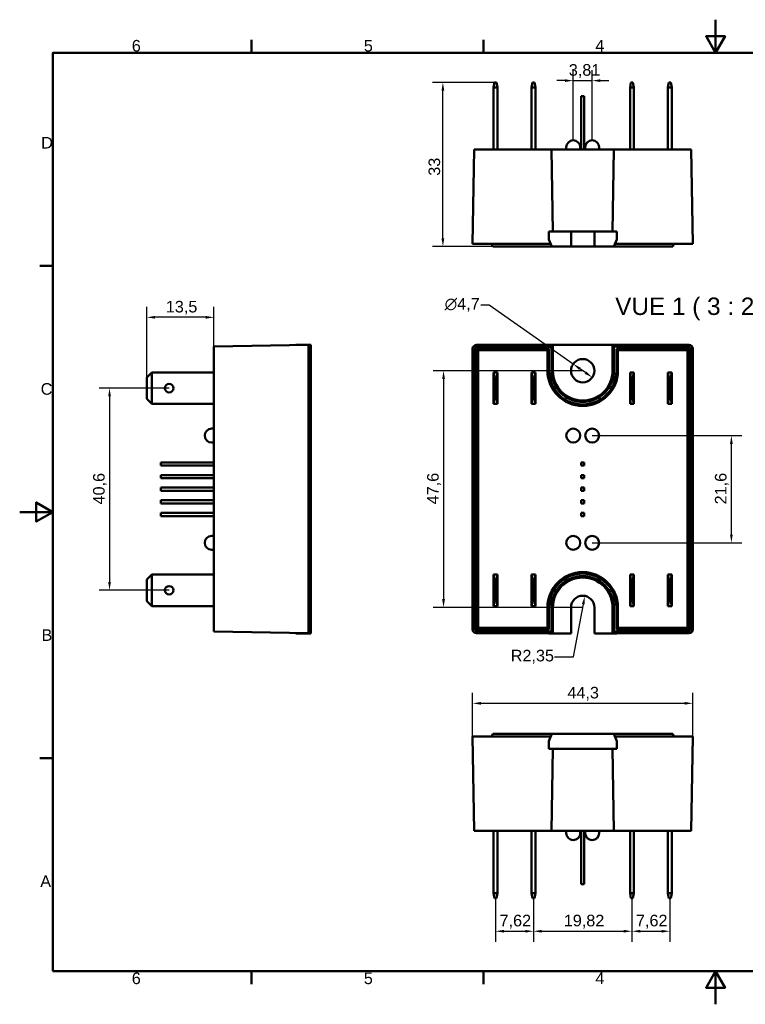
# Model space of a CAD drawing. Header units: millimetres. Extents: x 0 to 280, y 0 to 198.
# Tile 1 of 2: x 0 to 146, y 0 to 198. Entities that reach past the tile are written whole.
import ezdxf

# ---------------------------------------------------------------- set-up
doc = ezdxf.new("R2010")
doc.units = ezdxf.units.MM
doc.header["$LTSCALE"] = 0.666667
for name, color, linetype, lineweight in [('Arêtes visibles(celduc)', 7, 'Continuous', 50), ('Cadre_0', 7, 'Continuous', 50), ('Cadre_2', 7, 'Continuous', 50), ('Cotes(celduc)', 7, 'Continuous', 25), ('Symboles(celduc)', 7, 'Continuous', 25)]:
    doc.layers.add(name, color=color, linetype=linetype, lineweight=lineweight)
doc.styles.add('Cadre_1', font='arial.ttf')
doc.styles.add('CELDUC Grand TEXTE', font='arial.ttf')
doc.styles.add('Courant-CELDUC', font='arial.ttf')
doc.dimstyles.new('Celduc', dxfattribs={"dimscale": 0.666667, "dimtxt": 3.5, "dimasz": 2.5, "dimexe": 3.175, "dimexo": 0, "dimgap": 0.762, "dimtad": 1, "dimrnd": 1e-08, "dimtxsty": 'Courant-CELDUC', "dimcen": 0.09, "dimdle": 10, "dimclrd": 7, "dimclre": 7, "dimclrt": 7, "dimazin": 2, "dimtfac": 0.714286, "dimtdec": 3, "dimtmove": 0, "dimatfit": 3, "dimfxl": 1, "dimtolj": 1, "dimlwd": 25, "dimlwe": 25, "dimarcsym": 0})

# ---------------------------------------------------------------- blocks, each defined once
blk = doc.blocks.new('Cadres Cadre par défaut')
at = {"layer": 'Cadre_0'}
for p, q in [((70, 287), (70, 290.9)), ((140, 287), (140, 290.9)), ((10, 222.75), (6.1, 222.75)), ((10, 74.25), (6.1, 74.25)), ((70, 10), (70, 6.1)), ((140, 10), (140, 6.1))]:
    blk.add_line(p, q, dxfattribs=at)
at = {"layer": 'Cadre_0', "flags": 128}
for points in [[(210, 297), (210, 287), (207.11, 292), (212.89, 292), (210, 287)], [(10, 10), (10, 287), (410, 287), (410, 10), (10, 10)], [(0, 148.5), (10, 148.5), (5, 151.39), (5, 145.61), (10, 148.5)], [(210, 0), (210, 10), (207.11, 5), (212.89, 5), (210, 10)]]:
    blk.add_lwpolyline(points, dxfattribs=at)
at = {"layer": 'Cadre_2', "char_height": 3.5, "attachment_point": 7, "style": 'Cadre_1'}
for s, insert in [('6', (33.83, 287.34)), ('5', (103.85, 287.34)), ('4', (173.71, 287.4)), ('D', (6.48, 258.13)), ('C', (6.34, 183.82)), ('B', (6.59, 109.63)), ('A', (6.21, 35.38)), ('6', (33.83, 6.04)), ('5', (103.85, 6.04)), ('4', (173.71, 6.1))]:
    blk.add_mtext(s, dxfattribs=dict(at, insert=insert))
blk = doc.blocks.new('*D4')
at = {"layer": 'Cotes(celduc)', "color": 7, "linetype": 'Continuous', "lineweight": 25, "transparency": 16777216}
for p, q in [((95.54, 185.39), (83.02, 185.39)), ((85.14, 154.06), (85.14, 183.73)), ((96.05, 152.39), (83.02, 152.39))]:
    blk.add_line(p, q, dxfattribs=at)
at = {"layer": 'Cotes(celduc)', "color": 7, "linetype": 'Continuous', "transparency": 16777216}
for points in [[(84.86, 183.73), (85.42, 183.73), (85.14, 185.39)], [(84.86, 154.06), (85.42, 154.06), (85.14, 152.39)]]:
    blk.add_solid(points, dxfattribs=at)
at = {"layer": 'Defpoints', "color": 0, "linetype": 'Continuous', "transparency": 16777216}
for p in [(85.14, 185.39), (95.54, 185.39), (96.05, 152.39)]:
    blk.add_point(p, dxfattribs=at)
at = {"layer": 'Cotes(celduc)', "color": 7, "linetype": 'Continuous', "lineweight": 25, "transparency": 16777216, "insert": (82.25, 166.62), "char_height": 2.333, "attachment_point": 1, "rotation": 90, "style": 'Courant-CELDUC'}
blk.add_mtext('\\A1;33', dxfattribs=at)
blk = doc.blocks.new('*D5')
at = {"layer": 'Cotes(celduc)', "color": 7, "linetype": 'Continuous', "lineweight": 25, "transparency": 16777216}
for p, q in [((94.45, 140.59), (92.78, 140.59)), ((111.35, 128.76), (94.45, 140.59)), ((113.83, 127.02), (112.71, 127.8))]:
    blk.add_line(p, q, dxfattribs=at)
at = {"layer": 'Cotes(celduc)', "color": 7, "linetype": 'Continuous', "transparency": 16777216}
for points in [[(112.87, 128.03), (112.55, 127.58), (111.35, 128.76)], [(113.99, 127.25), (113.67, 126.79), (115.2, 126.06)]]:
    blk.add_solid(points, dxfattribs=at)
at = {"layer": 'Defpoints', "color": 0, "linetype": 'Continuous', "transparency": 16777216}
for p in [(111.35, 128.76), (115.2, 126.06)]:
    blk.add_point(p, dxfattribs=at)
at = {"layer": 'Cotes(celduc)', "color": 7, "linetype": 'Continuous', "lineweight": 25, "transparency": 16777216, "insert": (85.49, 142.03), "char_height": 2.333, "attachment_point": 1, "style": 'Courant-CELDUC'}
blk.add_mtext('\\A1;∅4,7', dxfattribs=at)
blk = doc.blocks.new('*D6')
at = {"layer": 'Cotes(celduc)', "color": 7, "linetype": 'Continuous', "lineweight": 25, "transparency": 16777216}
for p, q in [((111.43, 69.89), (113.4, 80.48)), ((107.61, 69.89), (111.43, 69.89))]:
    blk.add_line(p, q, dxfattribs=at)
at = {"layer": 'Cotes(celduc)', "color": 7, "linetype": 'Continuous', "transparency": 16777216}
blk.add_solid([(113.12, 80.53), (113.67, 80.43), (113.7, 82.12)], dxfattribs=at)
at = {"layer": 'Defpoints', "color": 0, "linetype": 'Continuous', "transparency": 16777216}
for p in [(113.7, 82.12), (113.27, 79.81)]:
    blk.add_point(p, dxfattribs=at)
at = {"layer": 'Cotes(celduc)', "color": 7, "linetype": 'Continuous', "lineweight": 25, "transparency": 16777216, "insert": (98.79, 71.29), "char_height": 2.333, "attachment_point": 1, "style": 'Courant-CELDUC'}
blk.add_mtext('\\A1;R2,35', dxfattribs=at)
blk = doc.blocks.new('*D7')
at = {"layer": 'Cotes(celduc)', "color": 7, "linetype": 'Continuous', "lineweight": 25, "transparency": 16777216}
for p, q in [((91.12, 53.86), (91.12, 62.64)), ((135.42, 53.86), (135.42, 62.64)), ((92.79, 60.53), (133.76, 60.53))]:
    blk.add_line(p, q, dxfattribs=at)
at = {"layer": 'Cotes(celduc)', "color": 7, "linetype": 'Continuous', "transparency": 16777216}
for points in [[(92.79, 60.8), (92.79, 60.25), (91.12, 60.53)], [(133.76, 60.8), (133.76, 60.25), (135.42, 60.53)]]:
    blk.add_solid(points, dxfattribs=at)
at = {"layer": 'Defpoints', "color": 0, "linetype": 'Continuous', "transparency": 16777216}
for p in [(135.42, 60.53), (91.12, 53.86), (135.42, 53.86)]:
    blk.add_point(p, dxfattribs=at)
at = {"layer": 'Cotes(celduc)', "color": 7, "linetype": 'Continuous', "lineweight": 25, "transparency": 16777216, "insert": (110.19, 63.84), "char_height": 2.333, "attachment_point": 1, "style": 'Courant-CELDUC'}
blk.add_mtext('\\A1;44,3', dxfattribs=at)
blk = doc.blocks.new('*D8')
at = {"layer": 'Cotes(celduc)', "color": 7, "linetype": 'Continuous', "lineweight": 25, "transparency": 16777216}
for p, q in [((113.27, 127.41), (83.16, 127.41)), ((85.27, 125.75), (85.27, 81.48)), ((113.27, 79.81), (83.16, 79.81))]:
    blk.add_line(p, q, dxfattribs=at)
at = {"layer": 'Cotes(celduc)', "color": 7, "linetype": 'Continuous', "transparency": 16777216}
for points in [[(84.99, 125.75), (85.55, 125.75), (85.27, 127.41)], [(84.99, 81.48), (85.55, 81.48), (85.27, 79.81)]]:
    blk.add_solid(points, dxfattribs=at)
at = {"layer": 'Defpoints', "color": 0, "linetype": 'Continuous', "transparency": 16777216}
for p in [(113.27, 127.41), (85.27, 79.81), (113.27, 79.81)]:
    blk.add_point(p, dxfattribs=at)
at = {"layer": 'Cotes(celduc)', "color": 7, "linetype": 'Continuous', "lineweight": 25, "transparency": 16777216, "insert": (81.96, 100.54), "char_height": 2.333, "attachment_point": 1, "rotation": 90, "style": 'Courant-CELDUC'}
blk.add_mtext('\\A1;47,6', dxfattribs=at)
blk = doc.blocks.new('*D10')
at = {"layer": 'Cotes(celduc)', "color": 7, "linetype": 'Continuous', "lineweight": 25, "transparency": 16777216}
for p, q in [((95.74, 21.36), (95.74, 12.58)), ((103.36, 21.36), (103.36, 12.58)), ((97.41, 14.69), (101.7, 14.69))]:
    blk.add_line(p, q, dxfattribs=at)
at = {"layer": 'Cotes(celduc)', "color": 7, "linetype": 'Continuous', "transparency": 16777216}
for points in [[(97.41, 14.97), (97.41, 14.42), (95.74, 14.69)], [(101.7, 14.97), (101.7, 14.42), (103.36, 14.69)]]:
    blk.add_solid(points, dxfattribs=at)
at = {"layer": 'Defpoints', "color": 0, "linetype": 'Continuous', "transparency": 16777216}
for p in [(95.74, 21.36), (103.36, 21.36), (103.36, 14.69)]:
    blk.add_point(p, dxfattribs=at)
at = {"layer": 'Cotes(celduc)', "color": 7, "linetype": 'Continuous', "lineweight": 25, "transparency": 16777216, "insert": (96.54, 18.01), "char_height": 2.333, "attachment_point": 1, "style": 'Courant-CELDUC'}
blk.add_mtext('\\A1;7,62', dxfattribs=at)
blk = doc.blocks.new('*D11')
at = {"layer": 'Cotes(celduc)', "color": 7, "linetype": 'Continuous', "lineweight": 25, "transparency": 16777216}
for p, q in [((123.18, 21.36), (123.18, 12.58)), ((130.8, 21.36), (130.8, 12.58)), ((124.85, 14.69), (129.14, 14.69))]:
    blk.add_line(p, q, dxfattribs=at)
at = {"layer": 'Cotes(celduc)', "color": 7, "linetype": 'Continuous', "transparency": 16777216}
for points in [[(124.85, 14.97), (124.85, 14.42), (123.18, 14.69)], [(129.14, 14.97), (129.14, 14.42), (130.8, 14.69)]]:
    blk.add_solid(points, dxfattribs=at)
at = {"layer": 'Defpoints', "color": 0, "linetype": 'Continuous', "transparency": 16777216}
for p in [(123.18, 21.36), (130.8, 21.36), (130.8, 14.69)]:
    blk.add_point(p, dxfattribs=at)
at = {"layer": 'Cotes(celduc)', "color": 7, "linetype": 'Continuous', "lineweight": 25, "transparency": 16777216, "insert": (123.98, 18.01), "char_height": 2.333, "attachment_point": 1, "style": 'Courant-CELDUC'}
blk.add_mtext('\\A1;7,62', dxfattribs=at)
blk = doc.blocks.new('*D12')
at = {"layer": 'Cotes(celduc)', "color": 7, "linetype": 'Continuous', "lineweight": 25, "transparency": 16777216}
for p, q in [((103.36, 21.36), (103.36, 12.58)), ((123.18, 21.36), (123.18, 12.58)), ((105.03, 14.69), (121.52, 14.69))]:
    blk.add_line(p, q, dxfattribs=at)
at = {"layer": 'Cotes(celduc)', "color": 7, "linetype": 'Continuous', "transparency": 16777216}
for points in [[(105.03, 14.97), (105.03, 14.42), (103.36, 14.69)], [(121.52, 14.97), (121.52, 14.42), (123.18, 14.69)]]:
    blk.add_solid(points, dxfattribs=at)
at = {"layer": 'Defpoints', "color": 0, "linetype": 'Continuous', "transparency": 16777216}
for p in [(103.36, 21.36), (123.18, 21.36), (123.18, 14.69)]:
    blk.add_point(p, dxfattribs=at)
at = {"layer": 'Cotes(celduc)', "color": 7, "linetype": 'Continuous', "lineweight": 25, "transparency": 16777216, "insert": (109.46, 18.01), "char_height": 2.333, "attachment_point": 1, "style": 'Courant-CELDUC'}
blk.add_mtext('\\A1;19,82', dxfattribs=at)
blk = doc.blocks.new('*D13')
at = {"layer": 'Cotes(celduc)', "color": 7, "linetype": 'Continuous', "lineweight": 25, "transparency": 16777216}
for p, q in [((115.18, 114.36), (145.29, 114.36)), ((143.18, 94.47), (143.18, 112.7)), ((115.18, 92.8), (145.29, 92.8))]:
    blk.add_line(p, q, dxfattribs=at)
at = {"layer": 'Cotes(celduc)', "color": 7, "linetype": 'Continuous', "transparency": 16777216}
for points in [[(142.9, 112.7), (143.45, 112.7), (143.18, 114.36)], [(142.9, 94.47), (143.45, 94.47), (143.18, 92.8)]]:
    blk.add_solid(points, dxfattribs=at)
at = {"layer": 'Defpoints', "color": 0, "linetype": 'Continuous', "transparency": 16777216}
for p in [(115.18, 114.36), (143.18, 114.36), (115.18, 92.8)]:
    blk.add_point(p, dxfattribs=at)
at = {"layer": 'Cotes(celduc)', "color": 7, "linetype": 'Continuous', "lineweight": 25, "transparency": 16777216, "insert": (139.86, 100.53), "char_height": 2.333, "attachment_point": 1, "rotation": 90, "style": 'Courant-CELDUC'}
blk.add_mtext('\\A1;21,6', dxfattribs=at)
blk = doc.blocks.new('*D14')
at = {"layer": 'Cotes(celduc)', "color": 7, "linetype": 'Continuous', "lineweight": 25, "transparency": 16777216}
for p, q in [((111.37, 173.74), (111.37, 187.86)), ((115.18, 173.74), (115.18, 187.86)), ((109.7, 185.74), (108.03, 185.74)), ((111.37, 185.74), (115.18, 185.74)), ((116.84, 185.74), (118.51, 185.74))]:
    blk.add_line(p, q, dxfattribs=at)
at = {"layer": 'Cotes(celduc)', "color": 7, "linetype": 'Continuous', "transparency": 16777216}
for points in [[(109.7, 186.02), (109.7, 185.47), (111.37, 185.74)], [(116.84, 186.02), (116.84, 185.47), (115.18, 185.74)]]:
    blk.add_solid(points, dxfattribs=at)
at = {"layer": 'Defpoints', "color": 0, "linetype": 'Continuous', "transparency": 16777216}
for p in [(115.18, 185.74), (111.37, 173.74), (115.18, 173.74)]:
    blk.add_point(p, dxfattribs=at)
at = {"layer": 'Cotes(celduc)', "color": 7, "linetype": 'Continuous', "lineweight": 25, "transparency": 16777216, "insert": (110.47, 189.06), "char_height": 2.333, "attachment_point": 1, "style": 'Courant-CELDUC'}
blk.add_mtext('\\A1;3,81', dxfattribs=at)
blk = doc.blocks.new('*D15')
at = {"layer": 'Cotes(celduc)', "color": 7, "linetype": 'Continuous', "lineweight": 25, "transparency": 16777216}
for p, q in [((25.58, 126.08), (25.58, 140.26)), ((39.08, 131.48), (39.08, 140.26)), ((37.41, 138.15), (27.24, 138.15))]:
    blk.add_line(p, q, dxfattribs=at)
at = {"layer": 'Cotes(celduc)', "color": 7, "linetype": 'Continuous', "transparency": 16777216}
for points in [[(27.24, 138.43), (27.24, 137.87), (25.58, 138.15)], [(37.41, 138.43), (37.41, 137.87), (39.08, 138.15)]]:
    blk.add_solid(points, dxfattribs=at)
at = {"layer": 'Defpoints', "color": 0, "linetype": 'Continuous', "transparency": 16777216}
for p in [(25.58, 138.15), (39.08, 131.48), (25.58, 126.08)]:
    blk.add_point(p, dxfattribs=at)
at = {"layer": 'Cotes(celduc)', "color": 7, "linetype": 'Continuous', "lineweight": 25, "transparency": 16777216, "insert": (29.4, 141.46), "char_height": 2.333, "attachment_point": 1, "style": 'Courant-CELDUC'}
blk.add_mtext('\\A1;13,5', dxfattribs=at)
blk = doc.blocks.new('*D16')
at = {"layer": 'Cotes(celduc)', "color": 7, "linetype": 'Continuous', "lineweight": 25, "transparency": 16777216}
for p, q in [((30.08, 123.9), (15.96, 123.9)), ((18.08, 122.24), (18.08, 84.93)), ((30.08, 83.26), (15.96, 83.26))]:
    blk.add_line(p, q, dxfattribs=at)
at = {"layer": 'Cotes(celduc)', "color": 7, "linetype": 'Continuous', "transparency": 16777216}
for points in [[(17.8, 122.24), (18.35, 122.24), (18.08, 123.9)], [(17.8, 84.93), (18.35, 84.93), (18.08, 83.26)]]:
    blk.add_solid(points, dxfattribs=at)
at = {"layer": 'Defpoints', "color": 0, "linetype": 'Continuous', "transparency": 16777216}
for p in [(30.08, 123.9), (18.08, 83.26), (30.08, 83.26)]:
    blk.add_point(p, dxfattribs=at)
at = {"layer": 'Cotes(celduc)', "color": 7, "linetype": 'Continuous', "lineweight": 25, "transparency": 16777216, "insert": (14.76, 100.51), "char_height": 2.333, "attachment_point": 1, "rotation": 90, "style": 'Courant-CELDUC'}
blk.add_mtext('\\A1;40,6', dxfattribs=at)

msp = doc.modelspace()

# ---------------------------------------------------------------- linework, layer by layer
at = {"layer": 'Arêtes visibles(celduc)'}
for p, q in [((95.3421, 184.3947), (95.5421, 185.3947)), ((95.3421, 184.3947), (95.3421, 171.8947)), ((95.3421, 184.3947), (96.1421, 184.3947)), ((95.9421, 185.3947), (95.5421, 185.3947)), ((95.9421, 185.3947), (96.1421, 184.3947)), ((96.1421, 171.8947), (96.1421, 184.3947)), ((102.9621, 184.3947), (103.1621, 185.3947)), ((102.9621, 184.3947), (103.7621, 184.3947)), ((102.9621, 184.3947), (102.9621, 171.8947)), ((103.5621, 185.3947), (103.1621, 185.3947)), ((103.5621, 185.3947), (103.7621, 184.3947)), ((103.7621, 171.8947), (103.7621, 184.3947)), ((122.7821, 184.3947), (122.9821, 185.3947)), ((122.7821, 184.3947), (123.5821, 184.3947)), ((122.7821, 184.3947), (122.7821, 171.8947)), ((123.3821, 185.3947), (122.9821, 185.3947)), ((123.3821, 185.3947), (123.5821, 184.3947)), ((123.5821, 171.8947), (123.5821, 184.3947)), ((130.4021, 184.3947), (130.6021, 185.3947)), ((130.4021, 184.3947), (130.4021, 171.8947)), ((130.4021, 184.3947), (131.2021, 184.3947)), ((131.0021, 185.3947), (130.6021, 185.3947)), ((131.0021, 185.3947), (131.2021, 184.3947)), ((131.2021, 171.8947), (131.2021, 184.3947)), ((112.9571, 171.8947), (112.9571, 182.5947)), ((113.5871, 182.5947), (112.9571, 182.5947)), ((113.5871, 171.8947), (113.5871, 182.5947)), ((109.9671, 172.3447), (109.9671, 171.8947)), ((112.7671, 172.3447), (112.7671, 171.8947)), ((113.7771, 172.3447), (113.7771, 171.8947)), ((116.5771, 172.3447), (116.5771, 171.8947)), ((91.4537, 171.8947), (91.1221, 152.8947)), ((91.4537, 171.8947), (92.2536, 171.8947)), ((106.9841, 171.8947), (92.2536, 171.8947)), ((107.2721, 155.3947), (106.9841, 171.8947)), ((106.9841, 171.8947), (119.5601, 171.8947)), ((119.5601, 171.8947), (119.2721, 155.3947)), ((134.2906, 171.8947), (119.5601, 171.8947)), ((134.2906, 171.8947), (135.0904, 171.8947)), ((135.4221, 152.8947), (135.0904, 171.8947)), ((106.4221, 155.3947), (110.9221, 155.3947)), ((106.4221, 155.3947), (106.4221, 153.8247)), ((110.9221, 152.3947), (110.9221, 155.3947)), ((110.9221, 155.3947), (115.6221, 155.3947)), ((115.6221, 152.3947), (115.6221, 155.3947)), ((115.6221, 155.3947), (120.1221, 155.3947)), ((120.1221, 155.3947), (120.1221, 153.8247)), ((91.922, 152.8947), (91.1221, 152.8947)), ((106.8168, 152.8947), (91.922, 152.8947)), ((94.9418, 152.8947), (95.1541, 152.3947)), ((107.0291, 152.3947), (106.4221, 153.8247)), ((120.1221, 153.8247), (119.5151, 152.3947)), ((134.6222, 152.8947), (119.7273, 152.8947)), ((131.6023, 152.8947), (131.3901, 152.3947)), ((135.4221, 152.8947), (134.6222, 152.8947)), ((96.0471, 152.3947), (95.1541, 152.3947)), ((96.0471, 152.3947), (104.9741, 152.3947)), ((104.9741, 152.3947), (107.0291, 152.3947)), ((110.9221, 152.3947), (107.0291, 152.3947)), ((115.6221, 152.3947), (110.9221, 152.3947)), ((119.5151, 152.3947), (115.6221, 152.3947)), ((119.5151, 152.3947), (121.5701, 152.3947)), ((121.5701, 152.3947), (130.4971, 152.3947)), ((131.3901, 152.3947), (130.4971, 152.3947)), ((58.0765, 132.6123), (39.0765, 132.2807)), ((39.0765, 131.4808), (39.0765, 132.2807)), ((39.0765, 131.4808), (39.0765, 75.7439)), ((55.5765, 132.5687), (55.5765, 132.6423)), ((55.5765, 132.6423), (57.1465, 132.6423)), ((58.5765, 132.6423), (57.1465, 132.6423)), ((57.1465, 132.5961), (57.1465, 132.6423)), ((58.0765, 132.6123), (58.0765, 131.8125)), ((58.0765, 131.8125), (58.0765, 75.4122)), ((58.5765, 130.0853), (58.5765, 132.6423)), ((91.1221, 75.4122), (91.1221, 131.8125)), ((91.4537, 75.7439), (91.4537, 131.4808)), ((91.9104, 131.8241), (91.9104, 75.4006)), ((106.4838, 131.8241), (91.9104, 131.8241)), ((91.9104, 131.8241), (92.2156, 131.5188)), ((91.922, 132.6123), (106.4221, 132.6123)), ((106.1786, 131.5188), (92.2156, 131.5188)), ((92.2156, 131.5188), (92.2156, 75.7059)), ((92.2536, 132.2807), (106.9841, 132.2807)), ((106.4838, 131.8241), (106.1786, 131.5188)), ((106.1786, 127.4123), (106.1786, 131.5188)), ((120.1221, 132.6423), (106.4221, 132.6423)), ((106.4221, 132.6423), (106.4221, 132.5687)), ((107.2721, 132.5687), (106.4221, 132.5687)), ((106.4838, 127.4123), (106.4838, 131.8241)), ((106.9841, 132.2807), (107.2721, 132.5687)), ((106.9841, 127.4123), (106.9841, 132.2807)), ((107.2721, 127.4123), (107.2721, 132.5687)), ((120.1221, 132.5687), (119.2721, 132.5687)), ((119.2721, 132.5687), (119.5601, 132.2807)), ((119.2721, 132.5687), (119.2721, 127.4123)), ((119.5601, 132.2807), (134.2906, 132.2807)), ((119.5601, 132.2807), (119.5601, 127.4123)), ((120.0604, 131.8241), (120.0604, 127.4123)), ((134.6338, 131.8241), (120.0604, 131.8241)), ((120.3656, 131.5188), (120.0604, 131.8241)), ((120.1221, 132.5687), (120.1221, 132.6423)), ((120.1221, 132.6123), (134.6222, 132.6123)), ((134.3286, 131.5188), (120.3656, 131.5188)), ((120.3656, 131.5188), (120.3656, 127.4123)), ((134.3286, 131.5188), (134.6338, 131.8241)), ((134.3286, 75.7059), (134.3286, 131.5188)), ((134.6338, 75.4006), (134.6338, 131.8241)), ((135.0904, 131.4808), (135.0904, 75.7439)), ((135.4221, 131.8125), (135.4221, 75.4122)), ((58.5765, 128.0303), (58.5765, 130.0853)), ((26.5765, 127.0773), (25.5765, 126.0773)), ((26.5765, 120.7273), (26.5765, 127.0773)), ((26.5765, 127.0773), (39.0765, 127.0773)), ((58.0765, 128.2426), (58.5765, 128.0303)), ((58.5765, 128.0303), (58.5765, 127.1373)), ((58.5765, 80.0873), (58.5765, 127.1373)), ((95.5421, 126.0773), (95.3421, 127.0773)), ((95.3421, 127.0773), (95.3421, 120.7273)), ((96.1421, 127.0773), (95.3421, 127.0773)), ((96.1421, 127.0773), (95.9421, 126.0773)), ((96.1421, 120.7273), (96.1421, 127.0773)), ((103.1621, 126.0773), (102.9621, 127.0773)), ((102.9621, 127.0773), (102.9621, 120.7273)), ((103.7621, 127.0773), (102.9621, 127.0773)), ((103.7621, 127.0773), (103.5621, 126.0773)), ((103.7621, 120.7273), (103.7621, 127.0773)), ((122.9821, 126.0773), (122.7821, 127.0773)), ((122.7821, 127.0773), (122.7821, 120.7273)), ((123.5821, 127.0773), (122.7821, 127.0773)), ((123.5821, 127.0773), (123.3821, 126.0773)), ((123.5821, 120.7273), (123.5821, 127.0773)), ((130.6021, 126.0773), (130.4021, 127.0773)), ((130.4021, 127.0773), (130.4021, 120.7273)), ((131.2021, 127.0773), (130.4021, 127.0773)), ((131.2021, 127.0773), (131.0021, 126.0773)), ((131.2021, 120.7273), (131.2021, 127.0773)), ((25.5765, 126.0773), (25.5765, 121.7273)), ((95.5421, 121.7273), (95.5421, 126.0773)), ((95.5421, 126.0773), (95.9421, 126.0773)), ((95.9421, 126.0773), (95.9421, 121.7273)), ((103.1621, 126.0773), (103.5621, 126.0773)), ((103.1621, 121.7273), (103.1621, 126.0773)), ((103.5621, 126.0773), (103.5621, 121.7273)), ((122.9821, 121.7273), (122.9821, 126.0773)), ((122.9821, 126.0773), (123.3821, 126.0773)), ((123.3821, 126.0773), (123.3821, 121.7273)), ((130.6021, 126.0773), (131.0021, 126.0773)), ((130.6021, 121.7273), (130.6021, 126.0773)), ((131.0021, 126.0773), (131.0021, 121.7273)), ((25.5765, 121.7273), (26.5765, 120.7273)), ((95.3421, 120.7273), (95.5421, 121.7273)), ((95.9421, 121.7273), (95.5421, 121.7273)), ((95.9421, 121.7273), (96.1421, 120.7273)), ((102.9621, 120.7273), (103.1621, 121.7273)), ((103.5621, 121.7273), (103.1621, 121.7273)), ((103.5621, 121.7273), (103.7621, 120.7273)), ((122.7821, 120.7273), (122.9821, 121.7273)), ((123.3821, 121.7273), (122.9821, 121.7273)), ((123.3821, 121.7273), (123.5821, 120.7273)), ((130.4021, 120.7273), (130.6021, 121.7273)), ((131.0021, 121.7273), (130.6021, 121.7273)), ((131.0021, 121.7273), (131.2021, 120.7273)), ((39.0765, 120.7273), (26.5765, 120.7273)), ((95.3421, 120.7273), (96.1421, 120.7273)), ((102.9621, 120.7273), (103.7621, 120.7273)), ((122.7821, 120.7273), (123.5821, 120.7273)), ((130.4021, 120.7273), (131.2021, 120.7273)), ((38.6265, 115.7623), (39.0765, 115.7623)), ((38.6265, 112.9623), (39.0765, 112.9623)), ((39.0765, 108.9773), (28.3765, 108.9773)), ((28.3765, 108.9773), (28.3765, 108.3473)), ((112.9571, 108.9773), (113.5871, 108.9773)), ((112.9571, 108.3473), (112.9571, 108.9773)), ((113.5871, 108.9773), (113.5871, 108.3473)), ((39.0765, 108.3473), (28.3765, 108.3473)), ((113.5871, 108.3473), (112.9571, 108.3473)), ((39.0765, 106.4373), (28.3765, 106.4373)), ((28.3765, 106.4373), (28.3765, 105.8073)), ((39.0765, 105.8073), (28.3765, 105.8073)), ((112.9571, 106.4373), (113.5871, 106.4373)), ((112.9571, 105.8073), (112.9571, 106.4373)), ((113.5871, 105.8073), (112.9571, 105.8073)), ((113.5871, 106.4373), (113.5871, 105.8073)), ((39.0765, 103.8973), (28.3765, 103.8973)), ((28.3765, 103.8973), (28.3765, 103.2673)), ((39.0765, 103.2673), (28.3765, 103.2673)), ((112.9571, 103.8973), (113.5871, 103.8973)), ((112.9571, 103.2673), (112.9571, 103.8973)), ((113.5871, 103.2673), (112.9571, 103.2673)), ((113.5871, 103.8973), (113.5871, 103.2673)), ((39.0765, 101.3573), (28.3765, 101.3573)), ((28.3765, 101.3573), (28.3765, 100.7273)), ((112.9571, 101.3573), (113.5871, 101.3573)), ((112.9571, 100.7273), (112.9571, 101.3573)), ((113.5871, 101.3573), (113.5871, 100.7273)), ((39.0765, 100.7273), (28.3765, 100.7273)), ((113.5871, 100.7273), (112.9571, 100.7273)), ((39.0765, 98.8173), (28.3765, 98.8173)), ((28.3765, 98.8173), (28.3765, 98.1873)), ((39.0765, 98.1873), (28.3765, 98.1873)), ((112.9571, 98.1873), (112.9571, 98.8173)), ((112.9571, 98.8173), (113.5871, 98.8173)), ((113.5871, 98.1873), (112.9571, 98.1873)), ((113.5871, 98.8173), (113.5871, 98.1873)), ((38.6265, 94.2023), (39.0765, 94.2023)), ((38.6265, 91.4023), (39.0765, 91.4023)), ((26.5765, 86.4373), (25.5765, 85.4373)), ((25.5765, 85.4373), (25.5765, 81.0873)), ((26.5765, 80.0873), (26.5765, 86.4373)), ((26.5765, 86.4373), (39.0765, 86.4373)), ((95.5421, 85.4373), (95.3421, 86.4373)), ((95.3421, 86.4373), (95.3421, 80.0873)), ((96.1421, 86.4373), (95.3421, 86.4373)), ((95.5421, 81.0873), (95.5421, 85.4373)), ((95.5421, 85.4373), (95.9421, 85.4373)), ((96.1421, 86.4373), (95.9421, 85.4373)), ((95.9421, 85.4373), (95.9421, 81.0873)), ((96.1421, 80.0873), (96.1421, 86.4373)), ((103.1621, 85.4373), (102.9621, 86.4373)), ((102.9621, 86.4373), (102.9621, 80.0873)), ((103.7621, 86.4373), (102.9621, 86.4373)), ((103.1621, 85.4373), (103.5621, 85.4373)), ((103.1621, 81.0873), (103.1621, 85.4373)), ((103.7621, 86.4373), (103.5621, 85.4373)), ((103.5621, 85.4373), (103.5621, 81.0873)), ((103.7621, 80.0873), (103.7621, 86.4373)), ((122.9821, 85.4373), (122.7821, 86.4373)), ((122.7821, 86.4373), (122.7821, 80.0873)), ((123.5821, 86.4373), (122.7821, 86.4373)), ((122.9821, 85.4373), (123.3821, 85.4373)), ((122.9821, 81.0873), (122.9821, 85.4373)), ((123.5821, 86.4373), (123.3821, 85.4373)), ((123.3821, 85.4373), (123.3821, 81.0873)), ((123.5821, 80.0873), (123.5821, 86.4373)), ((130.6021, 85.4373), (130.4021, 86.4373)), ((130.4021, 86.4373), (130.4021, 80.0873)), ((131.2021, 86.4373), (130.4021, 86.4373)), ((130.6021, 81.0873), (130.6021, 85.4373)), ((130.6021, 85.4373), (131.0021, 85.4373)), ((131.2021, 86.4373), (131.0021, 85.4373)), ((131.0021, 85.4373), (131.0021, 81.0873)), ((131.2021, 80.0873), (131.2021, 86.4373)), ((25.5765, 81.0873), (26.5765, 80.0873)), ((39.0765, 80.0873), (26.5765, 80.0873)), ((58.5765, 80.0873), (58.5765, 79.1943)), ((95.3421, 80.0873), (95.5421, 81.0873)), ((95.3421, 80.0873), (96.1421, 80.0873)), ((95.9421, 81.0873), (95.5421, 81.0873)), ((95.9421, 81.0873), (96.1421, 80.0873)), ((102.9621, 80.0873), (103.1621, 81.0873)), ((102.9621, 80.0873), (103.7621, 80.0873)), ((103.5621, 81.0873), (103.1621, 81.0873)), ((103.5621, 81.0873), (103.7621, 80.0873)), ((106.1786, 75.7059), (106.1786, 79.8123)), ((106.4838, 75.4006), (106.4838, 79.8123)), ((106.9841, 74.944), (106.9841, 79.8123)), ((107.2721, 74.656), (107.2721, 79.8123)), ((110.9221, 74.5823), (110.9221, 79.8123)), ((115.6221, 79.8123), (115.6221, 74.5823)), ((119.2721, 79.8123), (119.2721, 74.656)), ((119.5601, 79.8123), (119.5601, 74.944)), ((120.0604, 79.8123), (120.0604, 75.4006)), ((120.3656, 79.8123), (120.3656, 75.7059)), ((122.7821, 80.0873), (122.9821, 81.0873)), ((122.7821, 80.0873), (123.5821, 80.0873)), ((123.3821, 81.0873), (122.9821, 81.0873)), ((123.3821, 81.0873), (123.5821, 80.0873)), ((130.4021, 80.0873), (130.6021, 81.0873)), ((130.4021, 80.0873), (131.2021, 80.0873)), ((131.0021, 81.0873), (130.6021, 81.0873)), ((131.0021, 81.0873), (131.2021, 80.0873)), ((58.0765, 78.9821), (58.5765, 79.1943)), ((58.5765, 77.1393), (58.5765, 79.1943)), ((39.0765, 74.944), (39.0765, 75.7439)), ((58.0765, 75.4122), (58.0765, 74.6123)), ((58.5765, 74.5823), (58.5765, 77.1393)), ((92.2156, 75.7059), (91.9104, 75.4006)), ((91.9104, 75.4006), (106.4838, 75.4006)), ((92.2156, 75.7059), (106.1786, 75.7059)), ((106.1786, 75.7059), (106.4838, 75.4006)), ((120.0604, 75.4006), (120.3656, 75.7059)), ((120.0604, 75.4006), (134.6338, 75.4006)), ((120.3656, 75.7059), (134.3286, 75.7059)), ((134.3286, 75.7059), (134.6338, 75.4006)), ((39.0765, 74.944), (58.0765, 74.6123)), ((55.5765, 74.5823), (55.5765, 74.656)), ((55.5765, 74.5823), (57.1465, 74.5823)), ((57.1465, 74.5823), (57.1465, 74.6286)), ((57.1465, 74.5823), (58.5765, 74.5823)), ((106.4221, 74.6123), (91.922, 74.6123)), ((106.9841, 74.944), (92.2536, 74.944)), ((106.4221, 74.656), (107.2721, 74.656)), ((106.4221, 74.656), (106.4221, 74.5823)), ((106.4221, 74.5823), (110.9221, 74.5823)), ((107.2721, 74.656), (106.9841, 74.944)), ((115.6221, 74.5823), (120.1221, 74.5823)), ((119.5601, 74.944), (119.2721, 74.656)), ((119.2721, 74.656), (120.1221, 74.656)), ((134.2906, 74.944), (119.5601, 74.944)), ((120.1221, 74.5823), (120.1221, 74.656)), ((134.6222, 74.6123), (120.1221, 74.6123)), ((91.1221, 53.8595), (91.922, 53.8595)), ((91.1221, 53.8595), (91.4537, 34.8595)), ((91.922, 53.8595), (106.8168, 53.8595)), ((94.9418, 53.8595), (95.1541, 54.3595)), ((95.1541, 54.3595), (96.0471, 54.3595)), ((104.9741, 54.3595), (96.0471, 54.3595)), ((107.0291, 54.3595), (104.9741, 54.3595)), ((106.4221, 52.9295), (107.0291, 54.3595)), ((107.0291, 54.3595), (119.5151, 54.3595)), ((119.5151, 54.3595), (120.1221, 52.9295)), ((121.5701, 54.3595), (119.5151, 54.3595)), ((119.7273, 53.8595), (134.6222, 53.8595)), ((130.4971, 54.3595), (121.5701, 54.3595)), ((130.4971, 54.3595), (131.3901, 54.3595)), ((131.6023, 53.8595), (131.3901, 54.3595)), ((134.6222, 53.8595), (135.4221, 53.8595)), ((135.0904, 34.8595), (135.4221, 53.8595)), ((106.4221, 51.3595), (106.4221, 52.9295)), ((120.1221, 51.3595), (120.1221, 52.9295)), ((120.1221, 51.3595), (106.4221, 51.3595)), ((106.9841, 34.8595), (107.2721, 51.3595)), ((119.2721, 51.3595), (119.5601, 34.8595)), ((92.2536, 34.8595), (91.4537, 34.8595)), ((92.2536, 34.8595), (106.9841, 34.8595)), ((95.3421, 34.8595), (95.3421, 22.3595)), ((96.1421, 22.3595), (96.1421, 34.8595)), ((102.9621, 34.8595), (102.9621, 22.3595)), ((103.7621, 22.3595), (103.7621, 34.8595)), ((119.5601, 34.8595), (106.9841, 34.8595)), ((109.9671, 34.4095), (109.9671, 34.8595)), ((112.7671, 34.4095), (112.7671, 34.8595)), ((112.9571, 34.8595), (112.9571, 24.1595)), ((113.5871, 34.8595), (113.5871, 24.1595)), ((113.7771, 34.4095), (113.7771, 34.8595)), ((116.5771, 34.4095), (116.5771, 34.8595)), ((119.5601, 34.8595), (134.2906, 34.8595)), ((122.7821, 34.8595), (122.7821, 22.3595)), ((123.5821, 22.3595), (123.5821, 34.8595)), ((130.4021, 34.8595), (130.4021, 22.3595)), ((131.2021, 22.3595), (131.2021, 34.8595)), ((135.0904, 34.8595), (134.2906, 34.8595)), ((112.9571, 24.1595), (113.5871, 24.1595)), ((95.5421, 21.3595), (95.3421, 22.3595)), ((96.1421, 22.3595), (95.3421, 22.3595)), ((96.1421, 22.3595), (95.9421, 21.3595)), ((103.1621, 21.3595), (102.9621, 22.3595)), ((103.7621, 22.3595), (102.9621, 22.3595)), ((103.7621, 22.3595), (103.5621, 21.3595)), ((122.9821, 21.3595), (122.7821, 22.3595)), ((123.5821, 22.3595), (122.7821, 22.3595)), ((123.5821, 22.3595), (123.3821, 21.3595)), ((130.6021, 21.3595), (130.4021, 22.3595)), ((131.2021, 22.3595), (130.4021, 22.3595)), ((131.2021, 22.3595), (131.0021, 21.3595)), ((95.5421, 21.3595), (95.9421, 21.3595)), ((103.1621, 21.3595), (103.5621, 21.3595)), ((122.9821, 21.3595), (123.3821, 21.3595)), ((130.6021, 21.3595), (131.0021, 21.3595))]:
    msp.add_line(p, q, dxfattribs=at)
for centre, radius in [((113.2721, 127.4123), 2.35), ((30.0765, 123.9023), 0.85), ((111.3671, 114.3623), 1.4), ((115.1771, 114.3623), 1.4), ((111.3671, 92.8023), 1.4), ((115.1771, 92.8023), 1.4), ((30.0765, 83.2623), 0.85)]:
    msp.add_circle(centre, radius, dxfattribs=at)
for centre, radius, start, end in [((111.3671, 172.3447), 1.4, 0, 180), ((115.1771, 172.3447), 1.4, 0, 180), ((113.2721, 127.4123), 7.0935, 180, 0), ((113.2721, 127.4123), 6.7883, 180, 0), ((113.2721, 127.4123), 6.288, 180, 0), ((113.2721, 127.4123), 6, 180, 0), ((38.6265, 114.3623), 1.4, 90, 270), ((38.6265, 92.8023), 1.4, 90, 270), ((113.2721, 79.8123), 7.0935, 0, 180), ((113.2721, 79.8123), 6.7883, 0, 180), ((113.2721, 79.8123), 6.288, 0, 180), ((113.2721, 79.8123), 6, 0, 180), ((113.2721, 79.8123), 2.35, 0, 180), ((111.3671, 34.4095), 1.4, 180, 0), ((115.1771, 34.4095), 1.4, 180, 0)]:
    msp.add_arc(centre, radius, start, end, dxfattribs=at)
for centre, major_axis in [((91.9222, 131.8122), (-0.5659, 0.5659)), ((92.2539, 131.4806), (-0.5659, 0.5659)), ((134.2903, 131.4806), (0.5659, 0.5659)), ((134.622, 131.8122), (0.5659, 0.5659)), ((91.9222, 75.4125), (-0.5659, -0.5659)), ((92.2539, 75.7441), (-0.5659, -0.5659)), ((134.2903, 75.7441), (0.5659, -0.5659)), ((134.622, 75.4125), (0.5659, -0.5659))]:
    msp.add_ellipse(centre, major_axis=major_axis, ratio=0.99969546, start_param=5.49793944, end_param=7.06843118, dxfattribs=at)

# ---------------------------------------------------------------- block references
at = {"xscale": 0.6666666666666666, "yscale": 0.6666666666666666, "zscale": 0.6666666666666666}
msp.add_blockref('Cadres Cadre par défaut', (0, 0), dxfattribs=at)

# ---------------------------------------------------------------- texts
at = {"layer": 'Symboles(celduc)', "color": 7, "insert": (119.8102, 137.5708), "char_height": 3.5, "attachment_point": 7, "style": 'CELDUC Grand TEXTE'}
msp.add_mtext('VUE 1 ( 3 : 2 )', dxfattribs=at)

# ---------------------------------------------------------------- dimensions: what is measured, and where the dimension line sits
at = {"layer": 'Cotes(celduc)', "color": 7, "linetype": 'Continuous', "lineweight": 25}
for base, p1, p2, angle, override, picture, middle in [((115.1771, 185.7447), (111.3671, 173.7447), (115.1771, 173.7447), 180, {"dimdec": 2, "dimtp": 0, "dimtm": 0, "dimtdec": 3, "dimtofl": 1, "dimatfit": 1}, '*D14', (113.2721, 185.7447)), ((85.141, 185.3947), (96.0471, 152.3947), (95.5421, 185.3947), 270, {"dimdec": 2, "dimtp": 0, "dimtm": 0, "dimtdec": 3, "dimtofl": 0, "dimatfit": 1}, '*D4', (85.141, 168.2903)), ((25.5765, 138.1475), (39.0765, 131.4808), (25.5765, 126.0773), 180, {"dimdec": 2, "dimtp": 0, "dimtm": 0, "dimtdec": 3, "dimtofl": 0, "dimatfit": 1}, '*D15', (32.3265, 138.1475)), ((85.2721, 79.8123), (113.2721, 127.4123), (113.2721, 79.8123), 90, {"dimdec": 2, "dimtp": 0, "dimtm": 0, "dimtdec": 3, "dimtofl": 0, "dimatfit": 1}, '*D8', (85.2721, 103.6123)), ((18.0765, 83.2623), (30.0765, 123.9023), (30.0765, 83.2623), 90, {"dimdec": 1, "dimtp": 0, "dimtm": 0, "dimtdec": 3, "dimtofl": 0, "dimatfit": 1}, '*D16', (18.0765, 103.5823)), ((143.1771, 114.3623), (115.1771, 92.8023), (115.1771, 114.3623), 90, {"dimdec": 1, "dimtp": 0, "dimtm": 0, "dimtdec": 3, "dimtofl": 0, "dimatfit": 1}, '*D13', (143.1771, 103.5823)), ((135.4221, 60.5261), (91.1221, 53.8595), (135.4221, 53.8595), 180, {"dimdec": 2, "dimtp": 0, "dimtm": 0, "dimtdec": 3, "dimtofl": 0, "dimatfit": 1}, '*D7', (113.2721, 60.5261)), ((103.3621, 14.6928), (95.7421, 21.3595), (103.3621, 21.3595), 180, {"dimdec": 2, "dimtp": 0, "dimtm": 0, "dimtdec": 3, "dimtofl": 0, "dimatfit": 1}, '*D10', (99.5521, 14.6928)), ((123.1821, 14.6928), (103.3621, 21.3595), (123.1821, 21.3595), 180, {"dimdec": 2, "dimtp": 0, "dimtm": 0, "dimtdec": 3, "dimtofl": 0, "dimatfit": 1}, '*D12', (113.2721, 14.6928)), ((130.8021, 14.6928), (123.1821, 21.3595), (130.8021, 21.3595), 180, {"dimdec": 2, "dimtp": 0, "dimtm": 0, "dimtdec": 3, "dimtofl": 0, "dimatfit": 1}, '*D11', (126.9921, 14.6928))]:
    dim = msp.add_linear_dim(base=base, p1=p1, p2=p2, angle=angle, dimstyle='Celduc', override=override, dxfattribs=at)
    dim.commit()
    dim.dimension.update_dxf_attribs({"geometry": picture, "text_midpoint": middle, "dimtype": 160})
dim = msp.add_diameter_dim_2p(p1=(115.1971, 126.0644), p2=(111.3471, 128.7603), dimstyle='Celduc', override={"dimtad": 0, "dimtih": 1, "dimtoh": 1, "dimdec": 2, "dimlfac": 1, "dimtp": 0, "dimtm": 0, "dimtdec": 3, "dimatfit": 2}, dxfattribs=at)
dim.commit()
dim.dimension.update_dxf_attribs({"geometry": '*D5', "text_midpoint": (88.8828, 140.5919), "dimtype": 163})
dim = msp.add_radius_dim(center=(113.2721, 79.8123), mpoint=(113.7008, 82.1229), dimstyle='Celduc', override={"dimtad": 0, "dimtih": 1, "dimtoh": 1, "dimdec": 2, "dimcen": 0, "dimtp": 0, "dimtm": 0, "dimtdec": 3, "dimtofl": 0}, dxfattribs=at)
dim.commit()
dim.dimension.update_dxf_attribs({"geometry": '*D6', "text_midpoint": (102.9466, 69.8894), "dimtype": 164})

doc.saveas('drawing.dxf')
